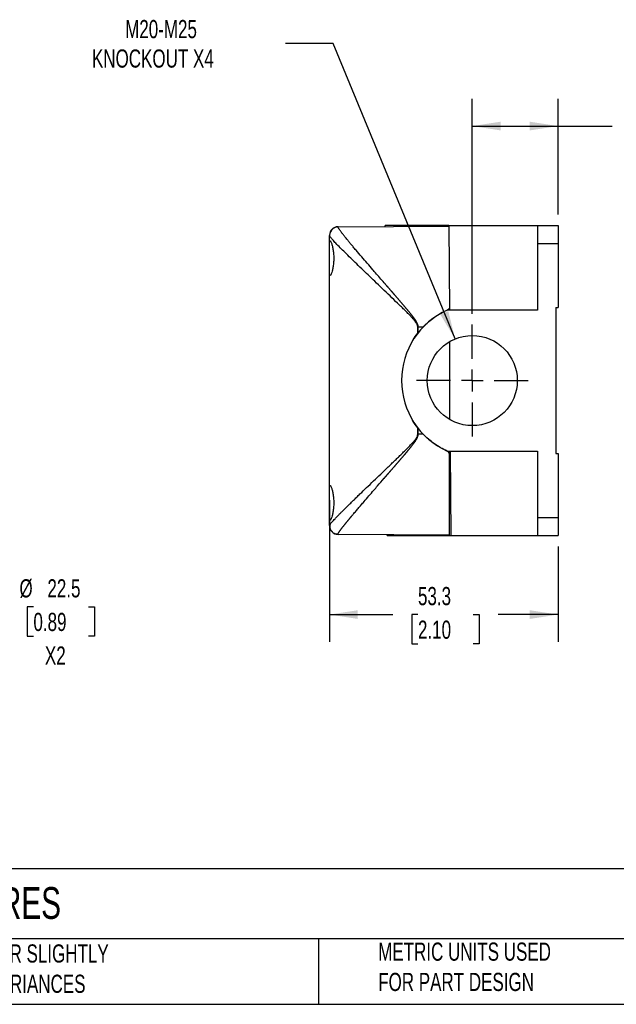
# Model space of a CAD drawing. Header units: millimetres. Extents: x 13 to 546, y 13 to 419.
# Tile 2 of 5: x 172 to 311, y 13 to 242. Entities that reach past the tile are written whole.
import ezdxf

# ---------------------------------------------------------------- set-up
doc = ezdxf.new("R2010")
doc.units = ezdxf.units.MM
doc.header["$LTSCALE"] = 2
doc.linetypes.add('SLD-Center', pattern=[19.05, 15.24, -1.27, 1.27, -1.27])
doc.linetypes.add('SLD-Solid', pattern=[0])
doc.layers.add('CENTER', color=40, linetype='SLD-Center')
doc.layers.add('DIMENSIONS', color=140, linetype='SLD-Solid', lineweight=25)
doc.layers.add('TEXT', color=140, linetype='SLD-Solid', lineweight=25)
doc.styles.add('SLDTEXTSTYLE0', font='TXT', dxfattribs={"width": 0.7})
doc.dimstyles.new('SLDDIMSTYLE0', dxfattribs={"dimtxt": 4.316016, "dimasz": 6.604, "dimexe": 0, "dimexo": 0.0625, "dimgap": 1.079004, "dimtad": 0, "dimtih": 1, "dimtoh": 1, "dimrnd": 1e-09, "dimzin": 12, "dimdsep": 46, "dimtxsty": 'SLDTEXTSTYLE0', "dimsah": 1, "dimcen": 0.09, "dimadec": 0, "dimazin": 3, "dimtfac": 1, "dimtofl": 0, "dimtmove": 0, "dimatfit": 3, "dimfxl": 0, "dimfrac": 2, "dimtolj": 1, "dimtzin": 12, "dimarcsym": 0})
doc.dimstyles.new('SLDDIMSTYLE1', dxfattribs={"dimtxt": 4.316016, "dimasz": 6.604, "dimexe": 0, "dimexo": 0.0625, "dimgap": 1.079004, "dimtad": 0, "dimtih": 1, "dimtoh": 1, "dimrnd": 1e-09, "dimzin": 4, "dimdsep": 46, "dimtxsty": 'SLDTEXTSTYLE0', "dimsah": 1, "dimcen": 0.09, "dimadec": 0, "dimazin": 1, "dimtfac": 1, "dimtofl": 0, "dimtmove": 0, "dimatfit": 3, "dimfxl": 0, "dimfrac": 2, "dimtolj": 1, "dimtzin": 12, "dimarcsym": 0})
doc.dimstyles.new('SLDDIMSTYLE3', dxfattribs={"dimtxt": 4.316016, "dimasz": 6.604, "dimexe": 0, "dimexo": 0.0625, "dimgap": 1.079004, "dimtad": 0, "dimtih": 1, "dimtoh": 1, "dimrnd": 1e-09, "dimzin": 12, "dimdsep": 46, "dimtxsty": 'SLDTEXTSTYLE0', "dimsah": 1, "dimcen": 0, "dimadec": 0, "dimazin": 3, "dimtfac": 1, "dimtofl": 0, "dimtmove": 0, "dimatfit": 3, "dimfxl": 0, "dimfrac": 2, "dimtolj": 1, "dimtzin": 12, "dimarcsym": 0})
doc.dimstyles.new('SLDDIMSTYLE4', dxfattribs={"dimtxt": 4.316016, "dimasz": 6.604, "dimexe": 0, "dimexo": 0.0625, "dimgap": 1.079004, "dimtad": 0, "dimtih": 1, "dimtoh": 1, "dimrnd": 1e-09, "dimzin": 12, "dimdsep": 46, "dimtxsty": 'SLDTEXTSTYLE0', "dimsah": 1, "dimcen": 0, "dimadec": 0, "dimazin": 3, "dimtfac": 1, "dimtofl": 0, "dimtmove": 0, "dimatfit": 3, "dimfxl": 0, "dimfrac": 2, "dimtolj": 1, "dimtzin": 12, "dimarcsym": 0})

# ---------------------------------------------------------------- blocks, each defined once
blk = doc.blocks.new('_D_3')
at = {"layer": 'DIMENSIONS'}
for p, q in [((131.64, 148.1), (157.26, 99.07)), ((174.81, 105.33), (173.36, 105.33)), ((173.36, 105.33), (173.36, 98.47)), ((187.63, 105.33), (189.08, 105.33)), ((189.08, 105.33), (189.08, 98.47)), ((157.26, 99.07), (168.37, 99.07)), ((173.36, 98.47), (174.81, 98.47)), ((189.08, 98.47), (187.63, 98.47))]:
    blk.add_line(p, q, dxfattribs=at)
blk.add_solid([(131.64, 148.1), (133.8, 141.77), (135.6, 142.71)], dxfattribs=at)
at = {"layer": 'DIMENSIONS', "char_height": 4.233, "attachment_point": 1, "style": 'SLDTEXTSTYLE0'}
for s, insert in [('%%c', (171.55, 111.76)), ('22.5', (178.07, 111.76)), ('0.89', (174.81, 103.93)), ('X2', (177.49, 96.1))]:
    blk.add_mtext(s, dxfattribs=dict(at, insert=insert))
blk = doc.blocks.new('_D_4')
at = {"layer": 'DIMENSIONS'}
for p, q in [((243.86, 130.21), (243.86, 97.18)), ((297.16, 119.38), (297.16, 97.18)), ((243.86, 103.53), (258.64, 103.53)), ((264.49, 103.53), (263.04, 103.53)), ((263.04, 103.53), (263.04, 96.67)), ((277.32, 103.53), (278.76, 103.53)), ((278.76, 103.53), (278.76, 96.67)), ((297.16, 103.53), (283.16, 103.53)), ((263.04, 96.67), (264.49, 96.67)), ((278.76, 96.67), (277.32, 96.67))]:
    blk.add_line(p, q, dxfattribs=at)
for points in [[(243.86, 103.53), (250.46, 102.51), (250.46, 104.54)], [(297.16, 103.53), (290.55, 104.54), (290.55, 102.51)]]:
    blk.add_solid(points, dxfattribs=at)
at = {"layer": 'DIMENSIONS', "char_height": 4.233, "attachment_point": 1, "style": 'SLDTEXTSTYLE0'}
for s, insert in [('53.3', (264.49, 109.95)), ('2.10', (264.49, 102.12))]:
    blk.add_mtext(s, dxfattribs=dict(at, insert=insert))
blk = doc.blocks.new('_D_5')
at = {"layer": 'DIMENSIONS'}
for p, q in [((277.16, 173.65), (277.16, 223.72)), ((297.16, 196.75), (297.16, 223.72)), ((277.16, 217.37), (297.16, 217.37)), ((297.16, 217.37), (309.81, 217.37)), ((315.66, 217.37), (314.21, 217.37)), ((314.21, 217.37), (314.21, 210.51)), ((328.49, 217.37), (329.93, 217.37)), ((329.93, 217.37), (329.93, 210.51)), ((314.21, 210.51), (315.66, 210.51)), ((329.93, 210.51), (328.49, 210.51))]:
    blk.add_line(p, q, dxfattribs=at)
for points in [[(277.16, 217.37), (283.76, 216.36), (283.76, 218.39)], [(297.16, 217.37), (290.55, 218.39), (290.55, 216.36)]]:
    blk.add_solid(points, dxfattribs=at)
at = {"layer": 'DIMENSIONS', "char_height": 4.233, "attachment_point": 1, "style": 'SLDTEXTSTYLE0'}
for s, insert in [('20.0', (315.66, 223.8)), ('0.79', (315.66, 215.97))]:
    blk.add_mtext(s, dxfattribs=dict(at, insert=insert))
blk = doc.blocks.new('_D_6')
at = {"layer": 'DIMENSIONS'}
for p, q in [((244.68, 236.63), (233.57, 236.63)), ((273.14, 167.77), (244.68, 236.63))]:
    blk.add_line(p, q, dxfattribs=at)
blk.add_solid([(273.14, 167.77), (271.56, 174.26), (269.68, 173.48)], dxfattribs=at)
at = {"layer": 'DIMENSIONS', "attachment_point": 1, "style": 'SLDTEXTSTYLE0'}
for s, insert, char_height in [('M20-M25', (196.2, 242.09), 4.233), ('KNOCKOUT X4', (188.46, 235.23), 4.2333)]:
    blk.add_mtext(s, dxfattribs=dict(at, insert=insert, char_height=char_height))
blk = doc.blocks.new('SW_CENTERMARKSYMBOL_6')
at = {"layer": 'CENTER', "color": 0}
for p, q in [((0, 5.08), (0, 13.04)), ((0, 0), (0, 2.54)), ((-5.08, 0), (-13.04, 0)), ((0, 0), (-2.54, 0)), ((0, 0), (0, -2.54)), ((0, 0), (2.54, 0)), ((5.08, 0), (13.04, 0)), ((0, -5.08), (0, -13.04))]:
    blk.add_line(p, q, dxfattribs=at)

msp = doc.modelspace()

# ---------------------------------------------------------------- linework, layer by layer
for p, q in [((245.844, 193.915), (271.719, 194.065)), ((245.844, 193.857), (245.844, 193.915)), ((271.266, 194.063), (271.266, 194.185)), ((271.718, 194.185), (292.356, 194.185)), ((271.718, 194.185), (271.833, 174.505)), ((292.356, 194.213), (292.356, 190.013)), ((292.356, 194.213), (297.156, 194.213)), ((297.156, 194.213), (297.156, 190.013)), ((243.856, 189.752), (243.856, 191.862)), ((243.856, 183.381), (243.856, 189.752)), ((292.356, 190.013), (297.156, 190.013)), ((292.356, 190.013), (292.356, 174.505)), ((297.156, 190.013), (297.156, 175.066)), ((243.856, 132.752), (243.856, 183.381)), ((292.356, 174.505), (271.322, 174.505)), ((296.656, 175.066), (297.156, 175.066)), ((296.656, 175.066), (296.656, 141.066)), ((264.422, 169.084), (264.422, 170.566)), ((264.541, 170.566), (264.422, 170.566)), ((264.541, 170.566), (265.704, 170.566)), ((264.541, 169.236), (264.541, 170.566)), ((271.856, 167.13), (271.856, 149.002)), ((264.422, 145.566), (264.422, 147.048)), ((264.541, 145.566), (264.541, 146.896)), ((264.422, 145.566), (264.541, 145.566)), ((265.704, 145.566), (264.541, 145.566)), ((271.322, 141.628), (292.356, 141.628)), ((271.856, 140.806), (271.856, 141.628)), ((271.856, 122.066), (271.856, 140.806)), ((272.024, 141.628), (272.139, 121.947)), ((292.356, 141.628), (292.356, 126.119)), ((296.656, 141.066), (297.156, 141.066)), ((297.156, 141.066), (297.156, 126.119)), ((272.057, 135.921), (271.856, 135.409)), ((243.856, 126.381), (243.856, 132.752)), ((243.856, 124.27), (243.856, 126.381)), ((292.356, 126.119), (292.356, 121.919)), ((292.356, 126.119), (297.156, 126.119)), ((297.156, 126.119), (297.156, 121.919)), ((245.844, 122.218), (245.844, 122.275)), ((271.856, 122.066), (245.844, 122.218)), ((257.275, 121.947), (257.274, 122.151)), ((271.686, 121.947), (271.685, 122.067)), ((272.139, 121.947), (292.356, 121.947)), ((292.356, 121.919), (297.156, 121.919))]:
    msp.add_line(p, q)
msp.add_circle((277.156, 158.066), 10.5)
for centre, radius, start, end in [((245.856, 191.915), 2, 90.33333, 180), ((278.656, 158.066), 18, 114.04208, 245.95792), ((245.856, 124.217), 2, 180, 269.66667)]:
    msp.add_arc(centre, radius, start, end)
for points, knots in [([(245.844, 193.857), (245.397, 193.855), (244.354, 193.487), (243.856, 192.457), (243.856, 191.862)], [0, 0, 0, 0, 0.4285714, 1, 1, 1, 1]), ([(264.541, 170.566), (264.54, 170.605), (264.538, 170.682), (264.524, 170.797), (264.502, 170.91), (264.474, 171.022), (264.439, 171.132), (264.399, 171.24), (264.355, 171.346), (264.307, 171.45), (264.256, 171.552), (264.202, 171.652), (264.146, 171.75), (264.087, 171.848), (264.027, 171.944), (263.967, 172.039), (263.905, 172.133), (263.842, 172.227), (263.778, 172.319), (263.713, 172.411), (263.648, 172.503), (263.581, 172.593), (263.515, 172.684), (263.447, 172.773), (263.38, 172.863), (263.312, 172.951), (263.243, 173.04), (263.174, 173.128), (263.105, 173.216), (263.036, 173.304), (262.967, 173.392), (262.897, 173.479), (262.827, 173.566), (262.757, 173.653), (262.687, 173.74), (262.617, 173.826), (262.547, 173.912), (262.476, 173.999), (262.405, 174.085), (262.335, 174.17), (262.264, 174.256), (262.193, 174.342), (262.122, 174.427), (262.05, 174.512), (261.979, 174.597), (261.908, 174.682), (261.836, 174.767), (261.765, 174.852), (261.693, 174.936), (261.622, 175.021), (261.55, 175.105), (261.479, 175.19), (261.407, 175.274), (261.336, 175.359), (261.264, 175.443), (261.193, 175.527), (261.121, 175.611), (261.05, 175.695), (260.978, 175.779), (260.907, 175.863), (260.835, 175.947), (260.764, 176.031), (260.692, 176.114), (260.621, 176.198), (260.549, 176.282), (260.478, 176.365), (260.406, 176.449), (260.335, 176.532), (260.264, 176.615), (260.192, 176.699), (260.121, 176.782), (260.05, 176.865), (259.979, 176.948), (259.907, 177.031), (259.836, 177.114), (259.765, 177.197), (259.694, 177.28), (259.623, 177.362), (259.551, 177.445), (259.48, 177.528), (259.409, 177.61), (259.338, 177.693), (259.267, 177.775), (259.196, 177.857), (259.125, 177.94), (259.055, 178.022), (258.984, 178.104), (258.913, 178.186), (258.842, 178.268), (258.771, 178.35), (258.701, 178.432), (258.63, 178.513), (258.559, 178.595), (258.489, 178.676), (258.418, 178.758), (258.348, 178.839), (258.278, 178.921), (258.207, 179.002), (258.137, 179.083), (258.067, 179.164), (257.996, 179.245), (257.926, 179.326), (257.856, 179.407), (257.786, 179.488), (257.716, 179.568), (257.646, 179.649), (257.576, 179.73), (257.506, 179.81), (257.436, 179.89), (257.367, 179.971), (257.297, 180.051), (257.227, 180.131), (257.158, 180.211), (257.088, 180.291), (257.019, 180.371), (256.95, 180.45), (256.88, 180.53), (256.811, 180.61), (256.742, 180.689), (256.673, 180.769), (256.284, 181.215), (255.582, 182.022), (254.714, 183.021), (253.732, 184.151), (252.641, 185.412), (251.308, 186.96), (250.233, 188.222), (249.407, 189.2), (248.836, 189.882), (248.327, 190.495), (247.918, 190.991), (247.591, 191.392), (247.327, 191.719), (247.081, 192.027), (246.855, 192.315), (246.649, 192.582), (246.464, 192.828), (246.303, 193.05), (246.164, 193.248), (246.049, 193.422), (245.958, 193.571), (245.893, 193.694), (245.852, 193.793), (245.847, 193.836), (245.844, 193.857)], [0, 0, 0, 0, 0.0028574, 0.0057044, 0.0085483, 0.0113923, 0.0142356, 0.0170742, 0.0199021, 0.0227188, 0.0255278, 0.0283315, 0.0311313, 0.0339277, 0.0367204, 0.0395091, 0.0422942, 0.0450763, 0.0478559, 0.0506334, 0.0534091, 0.0561832, 0.0589561, 0.0617278, 0.0644985, 0.0672683, 0.0700373, 0.0728055, 0.0755729, 0.0783396, 0.0811056, 0.083871, 0.0866358, 0.0894001, 0.0921638, 0.0949272, 0.0976901, 0.1004526, 0.1032148, 0.1059767, 0.1087383, 0.1114996, 0.1142607, 0.1170216, 0.1197823, 0.1225428, 0.1253033, 0.1280636, 0.1308238, 0.1335839, 0.136344, 0.139104, 0.141864, 0.144624, 0.147384, 0.150144, 0.152904, 0.1556639, 0.1584239, 0.1611838, 0.1639438, 0.1667037, 0.1694637, 0.1722236, 0.1749835, 0.1777434, 0.1805033, 0.1832632, 0.1860231, 0.1887829, 0.1915428, 0.1943027, 0.1970626, 0.1998224, 0.2025823, 0.2053422, 0.2081021, 0.210862, 0.2136219, 0.2163818, 0.2191417, 0.2219017, 0.2246616, 0.2274216, 0.2301817, 0.2329417, 0.2357018, 0.2384619, 0.2412221, 0.2439823, 0.2467426, 0.2495029, 0.2522632, 0.2550237, 0.2577842, 0.2605447, 0.2633054, 0.2660661, 0.2688269, 0.2715878, 0.2743488, 0.2771099, 0.2798711, 0.2826325, 0.2853939, 0.2881555, 0.2909172, 0.2936791, 0.2964411, 0.2992032, 0.3019656, 0.3047281, 0.3074907, 0.3102536, 0.3130166, 0.3157799, 0.3185433, 0.321307, 0.3240709, 0.326835, 0.3295994, 0.3707641, 0.4120206, 0.4371288, 0.4948213, 0.5539165, 0.6195126, 0.6531841, 0.6853399, 0.7160074, 0.745186, 0.7646656, 0.7841719, 0.8036997, 0.8232467, 0.8428138, 0.8624055, 0.8820227, 0.9016594, 0.9213101, 0.9409708, 0.9606392, 0.980315, 1, 1, 1, 1]), ([(256.856, 193.979), (256.856, 193.979), (256.856, 194.014), (256.856, 194.093), (256.856, 194.138), (256.856, 194.185)], [0, 0, 0, 0, 0.5, 0.5, 1, 1, 1, 1]), ([(271.266, 194.185), (270.223, 194.185), (269.217, 194.185), (267.274, 194.185), (266.345, 194.185), (265.026, 194.185), (264.598, 194.185), (263.773, 194.185), (263.375, 194.185), (262.608, 194.185), (262.238, 194.185), (261.533, 194.185), (261.197, 194.185), (260.24, 194.185), (259.669, 194.185), (258.68, 194.185), (258.258, 194.185), (257.579, 194.185), (257.317, 194.185), (256.962, 194.185), (256.867, 194.185), (256.856, 194.185)], [0, 0, 0, 0, 0.125, 0.125, 0.25, 0.25, 0.3125, 0.3125, 0.375, 0.375, 0.4375, 0.4375, 0.5, 0.5, 0.625, 0.625, 0.75, 0.75, 0.875, 0.875, 1, 1, 1, 1]), ([(271.718, 194.185), (271.666, 194.185), (271.599, 194.185), (271.444, 194.185), (271.359, 194.185), (271.266, 194.185)], [0, 0, 0, 0, 0.5, 0.5, 1, 1, 1, 1]), ([(264.422, 170.566), (264.421, 170.596), (264.42, 170.658), (264.407, 170.751), (264.388, 170.846), (264.362, 170.943), (264.327, 171.042), (264.264, 171.195), (264.151, 171.406), (263.936, 171.73), (263.616, 172.138), (263.188, 172.625), (262.684, 173.161), (262.11, 173.751), (261.415, 174.442), (260.609, 175.232), (259.439, 176.371), (257.333, 178.405), (254.474, 181.133), (251.77, 183.72), (249.829, 185.599), (248.422, 186.97), (247.164, 188.209), (246.035, 189.339), (245.11, 190.295), (244.57, 190.883), (244.29, 191.207), (244.156, 191.37), (244.046, 191.511), (243.961, 191.631), (243.901, 191.73), (243.863, 191.809), (243.858, 191.845), (243.856, 191.862)], [0, 0, 0, 0, 0.00224162, 0.00455037, 0.00694035, 0.00942429, 0.01201352, 0.01471806, 0.0217022, 0.02972142, 0.04355575, 0.06014582, 0.07789713, 0.0983518, 0.12151727, 0.1511616, 0.18308867, 0.24472664, 0.37432922, 0.49257274, 0.55705268, 0.61767138, 0.68216586, 0.74373157, 0.80899194, 0.87132098, 0.89004548, 0.90863309, 0.92709733, 0.94545199, 0.96371112, 0.98188897, 1, 1, 1, 1]), ([(243.856, 189.752), (243.856, 189.989), (243.862, 190.178), (243.886, 190.391), (243.896, 190.451), (243.921, 190.542), (243.937, 190.574), (243.972, 190.613), (243.993, 190.619), (244.039, 190.605), (244.064, 190.585), (244.146, 190.486), (244.209, 190.366), (244.309, 190.121), (244.342, 190.027), (244.411, 189.818), (244.446, 189.702), (244.548, 189.327), (244.612, 189.042), (244.725, 188.399), (244.77, 188.057), (244.818, 187.511), (244.831, 187.323), (244.847, 186.948), (244.851, 186.759), (244.852, 186.381), (244.847, 186.189), (244.831, 185.812), (244.819, 185.627), (244.771, 185.083), (244.724, 184.732), (244.641, 184.256), (244.611, 184.105), (244.547, 183.817), (244.514, 183.681), (244.412, 183.306), (244.343, 183.096), (244.209, 182.765), (244.147, 182.648), (244.064, 182.548), (244.039, 182.528), (243.993, 182.513), (243.973, 182.519), (243.937, 182.557), (243.922, 182.59), (243.896, 182.681), (243.886, 182.74), (243.862, 182.951), (243.856, 183.144), (243.856, 183.381)], [0, 0, 0, 0, 0.0625, 0.0625, 0.09375, 0.09375, 0.125, 0.125, 0.15625, 0.15625, 0.1875, 0.1875, 0.25, 0.25, 0.28125, 0.28125, 0.3125, 0.3125, 0.375, 0.375, 0.4375, 0.4375, 0.46875, 0.46875, 0.5, 0.5, 0.53125, 0.53125, 0.5625, 0.5625, 0.625, 0.625, 0.65625, 0.65625, 0.6875, 0.6875, 0.75, 0.75, 0.8125, 0.8125, 0.84375, 0.84375, 0.875, 0.875, 0.90625, 0.90625, 0.9375, 0.9375, 1, 1, 1, 1]), ([(265.704, 170.566), (266.515, 171.406), (267.39, 172.151), (269.262, 173.463), (270.26, 174.03), (271.322, 174.505)], [0, 0, 0, 0, 0.5, 0.5, 1, 1, 1, 1]), ([(271.829, 175.171), (271.823, 175.122), (271.804, 174.971), (271.664, 174.749), (271.482, 174.583), (271.356, 174.521), (271.322, 174.505)], [0, 0, 0, 0, 0.1707538, 0.5238187, 0.8723879, 1, 1, 1, 1]), ([(263.276, 167.401), (263.302, 167.449), (263.626, 168.045), (264.041, 168.586), (264.422, 169.084)], [0, 0, 0, 0, 0.0802321, 1, 1, 1, 1]), ([(264.422, 147.048), (264.011, 147.584), (263.572, 148.156), (263.237, 148.79), (263.216, 148.83)], [0, 0, 0, 0, 0.9370193, 1, 1, 1, 1]), ([(243.981, 124.521), (244.022, 124.582), (244.123, 124.731), (244.401, 125.058), (244.754, 125.45), (245.131, 125.854), (245.573, 126.316), (246.065, 126.818), (246.598, 127.357), (247.168, 127.926), (247.793, 128.544), (248.448, 129.188), (249.127, 129.851), (249.827, 130.53), (250.573, 131.251), (251.582, 132.224), (252.906, 133.495), (254.528, 135.05), (256.232, 136.683), (257.612, 138.005), (258.676, 139.026), (259.381, 139.706), (260.092, 140.394), (260.794, 141.078), (261.389, 141.663), (261.871, 142.143), (262.244, 142.519), (262.588, 142.873), (262.903, 143.204), (263.206, 143.531), (263.491, 143.852), (263.753, 144.167), (263.973, 144.457), (264.152, 144.726), (264.295, 144.998), (264.399, 145.274), (264.415, 145.473), (264.422, 145.566)], [0, 0, 0, 0, 0.0317184, 0.0778118, 0.1105371, 0.1438999, 0.1779575, 0.2127636, 0.2449098, 0.2778772, 0.3116976, 0.3464006, 0.3781425, 0.4107786, 0.4443247, 0.4787954, 0.5426341, 0.6102994, 0.6738078, 0.7411949, 0.7672968, 0.793364, 0.8201456, 0.846553, 0.8714772, 0.8864286, 0.9003946, 0.9133764, 0.9253759, 0.9363949, 0.9484354, 0.9591574, 0.9685778, 0.977057, 0.9844492, 0.9926706, 1, 1, 1, 1]), ([(245.844, 122.275), (245.845, 122.286), (245.846, 122.306), (245.857, 122.346), (245.875, 122.392), (245.898, 122.444), (245.927, 122.502), (245.962, 122.564), (246.002, 122.631), (246.047, 122.703), (246.095, 122.779), (246.148, 122.858), (246.205, 122.941), (246.265, 123.028), (246.329, 123.116), (246.395, 123.208), (246.464, 123.301), (246.535, 123.397), (246.608, 123.494), (246.683, 123.593), (246.76, 123.693), (246.838, 123.794), (246.917, 123.896), (246.997, 123.998), (247.078, 124.1), (247.159, 124.203), (247.24, 124.305), (247.322, 124.407), (247.403, 124.508), (247.484, 124.609), (247.565, 124.709), (247.646, 124.808), (247.725, 124.906), (247.804, 125.003), (247.882, 125.098), (247.959, 125.192), (248.034, 125.284), (248.109, 125.374), (248.182, 125.463), (248.253, 125.549), (248.323, 125.634), (248.391, 125.716), (248.458, 125.796), (248.522, 125.874), (248.585, 125.949), (248.646, 126.022), (248.704, 126.093), (248.761, 126.16), (248.815, 126.225), (248.867, 126.288), (248.917, 126.347), (248.965, 126.404), (249.01, 126.458), (249.053, 126.509), (249.093, 126.557), (249.131, 126.602), (249.166, 126.645), (249.199, 126.684), (249.23, 126.72), (249.45, 126.982), (249.875, 127.485), (250.532, 128.257), (251.217, 129.059), (252.046, 130.025), (253.032, 131.169), (254.086, 132.389), (255.271, 133.756), (256.089, 134.697), (256.619, 135.306), (256.635, 135.325), (256.653, 135.346), (256.672, 135.368), (256.693, 135.391), (256.714, 135.416), (256.736, 135.442), (256.76, 135.469), (256.785, 135.497), (256.811, 135.527), (256.838, 135.558), (256.866, 135.591), (256.895, 135.624), (256.926, 135.659), (256.957, 135.696), (256.99, 135.734), (257.024, 135.773), (257.059, 135.813), (257.095, 135.855), (257.133, 135.898), (257.171, 135.942), (257.211, 135.988), (257.252, 136.035), (257.294, 136.083), (257.337, 136.133), (257.381, 136.184), (257.427, 136.237), (257.474, 136.29), (257.521, 136.345), (257.571, 136.402), (257.621, 136.46), (257.672, 136.519), (257.725, 136.579), (257.778, 136.641), (257.833, 136.705), (257.889, 136.769), (257.947, 136.835), (258.005, 136.902), (258.065, 136.971), (258.126, 137.041), (258.188, 137.113), (258.251, 137.186), (258.315, 137.26), (258.381, 137.335), (258.448, 137.412), (258.516, 137.491), (258.585, 137.571), (258.655, 137.652), (258.727, 137.734), (258.8, 137.818), (258.874, 137.904), (258.949, 137.991), (259.025, 138.079), (259.103, 138.168), (259.182, 138.259), (259.261, 138.352), (259.343, 138.446), (259.425, 138.541), (259.509, 138.638), (259.593, 138.736), (259.679, 138.836), (259.767, 138.937), (259.855, 139.04), (259.945, 139.144), (260.035, 139.249), (260.127, 139.356), (260.221, 139.465), (260.315, 139.575), (260.41, 139.686), (260.507, 139.799), (260.605, 139.914), (260.704, 140.029), (260.805, 140.147), (260.906, 140.266), (261.009, 140.386), (261.113, 140.508), (261.218, 140.632), (261.324, 140.757), (261.432, 140.884), (261.54, 141.012), (261.65, 141.141), (261.761, 141.273), (261.873, 141.406), (261.986, 141.54), (262.099, 141.677), (262.214, 141.815), (262.33, 141.955), (262.447, 142.097), (262.564, 142.24), (262.682, 142.386), (262.801, 142.533), (262.921, 142.683), (263.041, 142.834), (263.162, 142.988), (263.283, 143.144), (263.404, 143.302), (263.526, 143.463), (263.646, 143.627), (263.765, 143.795), (263.883, 143.966), (263.998, 144.142), (264.111, 144.322), (264.219, 144.508), (264.319, 144.702), (264.407, 144.904), (264.478, 145.117), (264.53, 145.338), (264.537, 145.49), (264.541, 145.566)], [0, 0, 0, 0, 0.0102075, 0.0202617, 0.0301628, 0.0399112, 0.0495069, 0.0589498, 0.0682397, 0.0773761, 0.0863589, 0.0951875, 0.1038614, 0.1123802, 0.1207435, 0.1289508, 0.1370017, 0.1448959, 0.1526331, 0.160214, 0.1676394, 0.1749102, 0.1820268, 0.1889898, 0.1957997, 0.2024567, 0.2089611, 0.2153131, 0.221513, 0.2275608, 0.2334567, 0.2392008, 0.2447931, 0.2502338, 0.2555229, 0.2606604, 0.2656464, 0.270481, 0.2751643, 0.2796962, 0.284077, 0.2883066, 0.2923851, 0.2963128, 0.3000898, 0.3037163, 0.3071926, 0.3105188, 0.313695, 0.3167213, 0.319598, 0.322325, 0.3249026, 0.3273308, 0.3296096, 0.3317392, 0.3337196, 0.335551, 0.3372332, 0.3387665, 0.3722211, 0.4056068, 0.4389111, 0.4721237, 0.5218338, 0.571456, 0.608124, 0.6704469, 0.6710741, 0.6717467, 0.6724646, 0.6732277, 0.6740362, 0.67489, 0.675789, 0.6767334, 0.677723, 0.678758, 0.6798381, 0.6809636, 0.6821343, 0.6833503, 0.6846115, 0.685918, 0.6872697, 0.6886666, 0.6901087, 0.691596, 0.6931285, 0.6947062, 0.6963291, 0.6979971, 0.6997102, 0.7014685, 0.7032719, 0.7051204, 0.7070139, 0.7089526, 0.7109363, 0.712965, 0.7150387, 0.7171574, 0.7193211, 0.7215297, 0.7237833, 0.7260818, 0.7284252, 0.7308135, 0.7332468, 0.735725, 0.738248, 0.740816, 0.7434288, 0.7460865, 0.7487891, 0.7515366, 0.754329, 0.7571662, 0.7600483, 0.7629753, 0.7659472, 0.7689639, 0.7720256, 0.7751322, 0.7782836, 0.78148, 0.7847213, 0.7880075, 0.7913387, 0.7947149, 0.798136, 0.8016022, 0.8051134, 0.8086696, 0.8122709, 0.8159172, 0.8196087, 0.8233454, 0.8271272, 0.8309542, 0.8348264, 0.838744, 0.8427068, 0.846715, 0.8507686, 0.8548676, 0.8590121, 0.8632022, 0.8674378, 0.8717191, 0.8760461, 0.8804188, 0.8848373, 0.8893018, 0.8938123, 0.8983689, 0.9029717, 0.9076209, 0.9123167, 0.9170592, 0.9218486, 0.9266852, 0.9315691, 0.9365007, 0.9414804, 0.946509, 0.9515878, 0.9567188, 0.961905, 0.9671497, 0.9724532, 0.9778189, 0.9832629, 0.9887875, 0.9943632, 1, 1, 1, 1]), ([(271.322, 141.628), (270.26, 142.102), (269.262, 142.669), (267.39, 143.981), (266.515, 144.726), (265.704, 145.566)], [0, 0, 0, 0, 0.5, 0.5, 1, 1, 1, 1]), ([(271.856, 140.806), (271.856, 140.978), (271.806, 141.148), (271.62, 141.437), (271.483, 141.556), (271.322, 141.628)], [0, 0, 0, 0, 0.5, 0.5, 1, 1, 1, 1]), ([(243.856, 132.752), (243.856, 132.989), (243.862, 133.178), (243.886, 133.391), (243.896, 133.451), (243.921, 133.542), (243.937, 133.574), (243.972, 133.613), (243.993, 133.619), (244.039, 133.605), (244.064, 133.585), (244.146, 133.486), (244.209, 133.366), (244.309, 133.121), (244.342, 133.027), (244.411, 132.818), (244.446, 132.702), (244.548, 132.327), (244.612, 132.042), (244.725, 131.399), (244.77, 131.057), (244.818, 130.511), (244.831, 130.323), (244.847, 129.948), (244.851, 129.759), (244.852, 129.381), (244.847, 129.189), (244.831, 128.812), (244.819, 128.627), (244.771, 128.083), (244.724, 127.732), (244.641, 127.256), (244.611, 127.105), (244.547, 126.817), (244.514, 126.681), (244.412, 126.306), (244.343, 126.096), (244.209, 125.765), (244.147, 125.648), (244.064, 125.548), (244.039, 125.528), (243.993, 125.513), (243.973, 125.519), (243.937, 125.557), (243.922, 125.59), (243.896, 125.681), (243.886, 125.74), (243.862, 125.951), (243.856, 126.144), (243.856, 126.381)], [0, 0, 0, 0, 0.0625, 0.0625, 0.09375, 0.09375, 0.125, 0.125, 0.15625, 0.15625, 0.1875, 0.1875, 0.25, 0.25, 0.28125, 0.28125, 0.3125, 0.3125, 0.375, 0.375, 0.4375, 0.4375, 0.46875, 0.46875, 0.5, 0.5, 0.53125, 0.53125, 0.5625, 0.5625, 0.625, 0.625, 0.65625, 0.65625, 0.6875, 0.6875, 0.75, 0.75, 0.8125, 0.8125, 0.84375, 0.84375, 0.875, 0.875, 0.90625, 0.90625, 0.9375, 0.9375, 1, 1, 1, 1]), ([(271.856, 128.858), (271.879, 128.812), (271.986, 128.602), (272.051, 128.383), (272.102, 128.212)], [0, 0, 0, 0, 0.2220574, 1, 1, 1, 1]), ([(272.105, 127.692), (272.076, 127.692), (272.019, 127.692), (271.935, 127.692), (271.873, 127.692), (271.856, 127.692)], [0, 0, 0, 0, 0.4167476, 0.8334949, 1, 1, 1, 1]), ([(243.856, 124.27), (243.861, 124.311), (243.868, 124.365), (243.96, 124.491), (243.981, 124.521)], [0, 0, 0, 0, 0.7667957, 1, 1, 1, 1]), ([(244.01, 124.572), (243.968, 124.441), (243.883, 124.179), (243.891, 123.983), (243.895, 123.884)], [0, 0, 0, 0, 0.4977057, 1, 1, 1, 1]), ([(244.01, 124.572), (243.965, 124.44), (243.898, 124.242), (243.9, 124.093), (243.901, 124.044)], [0, 0, 0, 0, 0.6691685, 1, 1, 1, 1]), ([(243.931, 123.892), (243.949, 123.762), (244.004, 123.374), (244.41, 122.833), (245.06, 122.369), (245.583, 122.306), (245.844, 122.275)], [0, 0, 0, 0, 0.1434191, 0.4289461, 0.714473, 1, 1, 1, 1]), ([(257.275, 121.947), (257.275, 121.947), (257.36, 121.947), (257.699, 121.947), (257.953, 121.947), (258.456, 121.947), (258.645, 121.947), (259.06, 121.947), (259.287, 121.947), (259.78, 121.947), (260.046, 121.947), (260.615, 121.947), (260.916, 121.947), (261.556, 121.947), (261.894, 121.947), (262.602, 121.947), (262.971, 121.947), (264.127, 121.947), (264.962, 121.947), (266.73, 121.947), (267.671, 121.947), (269.622, 121.947), (270.635, 121.947), (271.686, 121.947)], [0, 0, 0, 0, 0.125, 0.125, 0.25, 0.25, 0.3125, 0.3125, 0.375, 0.375, 0.4375, 0.4375, 0.5, 0.5, 0.5625, 0.5625, 0.625, 0.625, 0.75, 0.75, 0.875, 0.875, 1, 1, 1, 1])]:
    msp.add_open_spline(points, degree=3, knots=knots)
for points in [[(243.856, 191.915), (243.856, 191.915), (243.856, 191.897), (243.856, 191.862)], [(264.422, 169.084), (264.461, 169.135), (264.501, 169.186), (264.541, 169.236)], [(264.541, 146.896), (264.501, 146.947), (264.461, 146.997), (264.422, 147.048)], [(243.856, 124.27), (243.856, 124.235), (243.856, 124.217), (243.856, 124.217)], [(271.686, 121.947), (271.872, 121.947), (272.033, 121.947), (272.139, 121.947)]]:
    msp.add_open_spline(points, degree=3)
at = {"layer": 'TEXT'}
for p, q in [((546.1, 44.252), (12.7, 44.252)), ((546.1, 27.94), (12.7, 27.94)), ((241.293, 27.94), (241.293, 12.7)), ((12.7, 12.7), (546.1, 12.7))]:
    msp.add_line(p, q, dxfattribs=at)

# ---------------------------------------------------------------- block references
at = {"layer": 'CENTER'}
msp.add_blockref('SW_CENTERMARKSYMBOL_6', (277.156, 158.066), dxfattribs=at)

# ---------------------------------------------------------------- texts
at = {"layer": 'TEXT', "attachment_point": 1, "style": 'SLDTEXTSTYLE0'}
for s, insert, char_height in [('COMEPI SB SERIES PUSHBUTTON ENCLOSURES', (15.931, 40.022), 7.40833), ("PART DIMENSIONS MAY DIFFER SLIGHTLY ^JDUE TO MANUFACTURER'S VARIANCES", (110.239, 26.661), 4.23333), ('METRIC UNITS USED ^JFOR PART DESIGN', (255.209, 27.091), 4.23333)]:
    msp.add_mtext(s, dxfattribs=dict(at, insert=insert, char_height=char_height))

# ---------------------------------------------------------------- dimensions: what is measured, and where the dimension line sits
at = {"layer": 'DIMENSIONS'}
dim = msp.add_diameter_dim_2p(p1=(281.167, 148.363), p2=(273.145, 167.77), text='M20-M25\\PKNOCKOUT X4', dimstyle='SLDDIMSTYLE4', override={"dimpost": '<>'}, dxfattribs=at)
dim.commit()
dim.dimension.update_dxf_attribs({"geometry": '_D_6', "text_midpoint": (209.426, 236.63), "dimtype": 163})
for base, p1, p2, dimstyle, picture, middle in [((277.156, 217.374), (297.156, 194.213), (277.156, 171.106), 'SLDDIMSTYLE1', '_D_5', (322.073, 217.374)), ((243.856, 103.526), (297.156, 121.919), (243.856, 132.752), 'SLDDIMSTYLE0', '_D_4', (270.903, 103.526))]:
    dim = msp.add_linear_dim(base=base, p1=p1, p2=p2, dimstyle=dimstyle, dxfattribs=at)
    dim.commit()
    dim.dimension.update_dxf_attribs({"geometry": picture, "text_midpoint": middle, "dimtype": 160})
dim = msp.add_diameter_dim_2p(p1=(121.223, 168.037), p2=(131.643, 148.095), text='<>\\PX2', dimstyle='SLDDIMSTYLE3', dxfattribs=at)
dim.commit()
dim.dimension.update_dxf_attribs({"geometry": '_D_3', "text_midpoint": (181.221, 101.296), "dimtype": 163})

doc.saveas('drawing.dxf')
